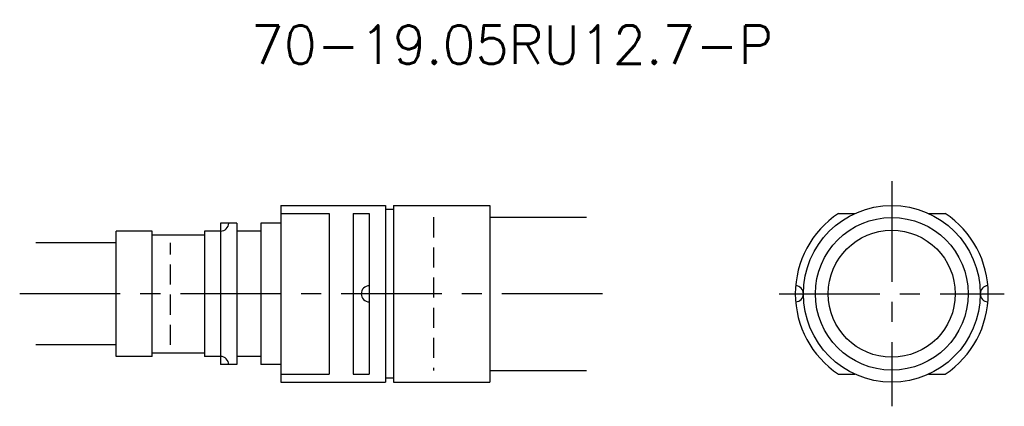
# Model space of a CAD drawing. Extents: x 92 to 214, y 86 to 134.
import ezdxf
from ezdxf.enums import TextEntityAlignment as Align

# ---------------------------------------------------------------- set-up
doc = ezdxf.new("R2010")
doc.units = 0
doc.header["$LTSCALE"] = 10
doc.linetypes.add('CENTER', pattern=[2, 1.25, -0.25, 0.25, -0.25])
doc.linetypes.add('HIDDEN', pattern=[0.375, 0.25, -0.125])
doc.layers.get('0').update_dxf_attribs({"linetype": 'CONTINUOUS'})
for name, color, linetype in [('HOJO', 4, 'CONTINUOUS'), ('L-CENTER', 1, 'CENTER'), ('L-HIDDEN', 3, 'HIDDEN')]:
    doc.layers.add(name, color=color, linetype=linetype)
doc.styles.add('BIGFONT', font='txt', dxfattribs={"bigfont": 'bigfont'})

msp = doc.modelspace()

# ---------------------------------------------------------------- linework, layer by layer
for p, q in [((124, 111), (124, 89)), ((124, 111), (137, 111)), ((137, 111), (137, 89)), ((138, 110.5), (137, 110.5)), ((138, 111), (138, 89)), ((138, 111), (150, 111)), ((150, 111), (150, 89)), ((124, 110), (130, 110)), ((133, 110), (135, 110)), ((193.37, 110), (195.42, 110)), ((204.58, 110), (206.63, 110)), ((116.5, 108.8), (116.5, 91.2)), ((118.5, 108.8), (116.5, 108.8)), ((118.5, 108.8), (118.5, 91.2)), ((121.5, 108.8), (121.5, 91.2)), ((124, 108.8), (121.5, 108.8)), ((108, 107.8), (103.5, 107.8)), ((103.5, 92.2), (103.5, 107.8)), ((108, 92.2), (108, 107.8)), ((108, 107.32), (114.5, 107.32)), ((114.5, 107.8), (114.5, 92.2)), ((116.5, 107.8), (114.5, 107.8)), ((121.5, 107.8), (118.5, 107.8)), ((108, 92.2), (103.5, 92.2)), ((108, 92.67), (114.5, 92.67)), ((116.5, 92.2), (114.5, 92.2)), ((121.5, 92.2), (118.5, 92.2)), ((118.5, 91.2), (116.5, 91.2)), ((124, 91.2), (121.5, 91.2)), ((124, 90), (130, 90)), ((133, 90), (135, 90)), ((138, 89.5), (137, 89.5)), ((193.37, 90), (195.42, 90)), ((204.58, 90), (206.63, 90)), ((124, 89), (137, 89)), ((138, 89), (150, 89))]:
    msp.add_line(p, q)
at = {"ltscale": 5}
for p, q in [((130, 110), (130, 90)), ((133, 110), (133, 90)), ((135, 110), (135, 90))]:
    msp.add_line(p, q, dxfattribs=at)
for radius in [11, 9.5, 7.9]:
    msp.add_circle((200, 100), radius)
for centre, radius, start, end in [((200, 100), 12, 123.5573, 236.4427), ((200, 100), 12, 303.5573, 56.4427), ((116.5, 108.8), 1, 270, 0), ((135, 100), 1, 90, 270), ((188, 100), 1, 272.388, 87.612), ((212, 100), 1, 92.388, 267.612), ((116.5, 91.2), 1, 0, 90)]:
    msp.add_arc(centre, radius, start, end)
at = {"layer": 'HOJO'}
for p, q in [((150, 109.52), (162, 109.52)), ((103.5, 106.35), (93.5, 106.35)), ((103.5, 93.65), (93.5, 93.65)), ((150, 90.47), (162, 90.47))]:
    msp.add_line(p, q, dxfattribs=at)
at = {"layer": 'L-CENTER'}
for p, q in [((200, 114), (200, 86)), ((164, 100), (91.5, 100)), ((186, 100), (214, 100))]:
    msp.add_line(p, q, dxfattribs=at)
at = {"layer": 'L-HIDDEN'}
for p, q in [((143, 109.52), (143, 90.47)), ((110.25, 93.65), (110.25, 106.35))]:
    msp.add_line(p, q, dxfattribs=at)

# ---------------------------------------------------------------- texts
at = {"layer": 'HOJO', "style": 'BIGFONT'}
msp.add_text('70-19.05RU12.7-P', height=4.8, dxfattribs=at).set_placement((152.75, 131), align=Align.MIDDLE)

doc.saveas('drawing.dxf')
